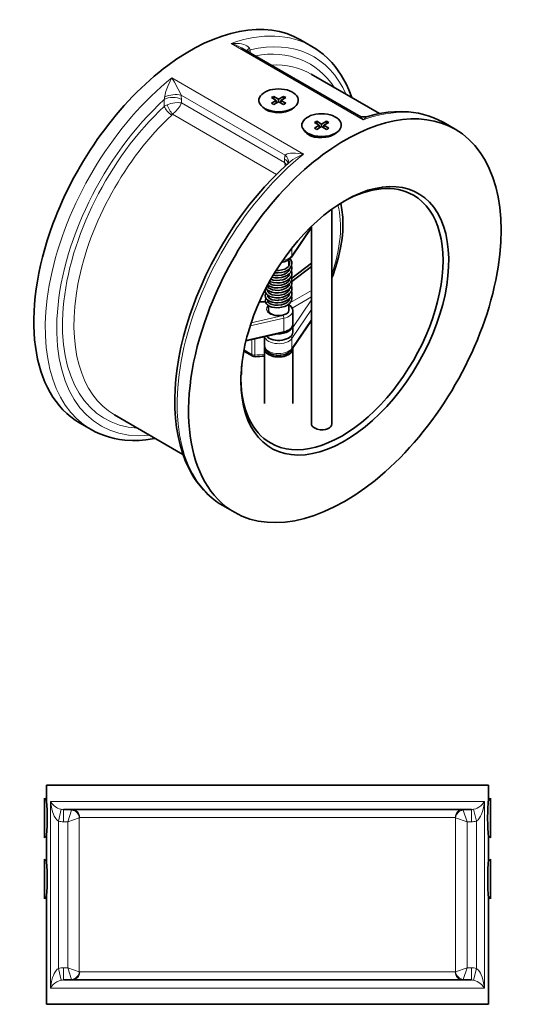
# Model space of a CAD drawing. Extents: x 123 to 988, y 25 to 825.
# Tile 4 of 4: x 743 to 988, y 340 to 825. Entities that reach past the tile are written whole.
import ezdxf

# ---------------------------------------------------------------- set-up
doc = ezdxf.new("R2010")
doc.units = 0

msp = doc.modelspace()

# ---------------------------------------------------------------- linework, layer by layer
at = {"color": 7, "lineweight": 13}
for p, q in [((847.645753, 813.085816), (912.699585, 775.526978)), ((883.337769, 758.574952), (818.283935, 796.13379)), ((874.175781, 758.014526), (822.866577, 787.63794)), ((873.977051, 754.419678), (823.065307, 783.813476)), ((869.963257, 748.57837), (818.705567, 778.171998)), ((758.487305, 347.5), (758.487305, 439.5)), ((758.487305, 439.5), (813.234253, 439.5)), ((813.234253, 439.5), (972.496093, 439.5)), ((972.496093, 347.5), (972.496093, 439.5)), ((762.414063, 357.218872), (762.414063, 429.781128)), ((766.957397, 357.5), (766.957397, 429.5)), ((772.697265, 355.58673), (772.697265, 431.41327)), ((772.869507, 431.5), (818.987427, 431.5)), ((818.987427, 431.5), (958.113891, 431.5)), ((958.286133, 431.41327), (958.286133, 355.58673)), ((964.026001, 429.5), (964.026001, 357.5)), ((968.569337, 357.218872), (968.569337, 429.781128)), ((772.869507, 355.5), (818.987427, 355.5)), ((818.987427, 355.5), (958.113891, 355.5)), ((758.487305, 347.5), (813.234253, 347.5)), ((813.234253, 347.5), (972.496093, 347.5))]:
    msp.add_line(p, q, dxfattribs=at)
at = {"color": 7, "lineweight": 35}
for p, q in [((852.913697, 810.834838), (910.353637, 777.671876)), ((897.220337, 625.539306), (897.220337, 731.414184)), ((887.220337, 625.539306), (887.220337, 722.981446)), ((756.491699, 447.5), (813.234253, 447.5)), ((813.234253, 447.5), (974.491699, 447.5)), ((764.868653, 435.5), (815.151977, 435.5)), ((815.151977, 435.5), (966.114747, 435.5)), ((756.491699, 392.299988), (756.491699, 339.5)), ((974.491699, 392.299988), (974.491699, 339.5)), ((764.868653, 351.5), (815.151977, 351.5)), ((815.151977, 351.5), (966.114747, 351.5)), ((756.491699, 339.5), (813.234253, 339.5)), ((813.234253, 339.5), (974.491699, 339.5))]:
    msp.add_line(p, q, dxfattribs=at)
at = {"color": 7, "lineweight": 35, "ltscale": 0.08165}
for p, q in [((887.463867, 811.638428), (881.807007, 814.904418)), ((958.174561, 770.813598), (952.517701, 774.07959)), ((878.007203, 674.864868), (878.007203, 681.39685)), ((778.465821, 622.84375), (772.808961, 626.109742)), ((849.176513, 582.01892), (843.519653, 585.284912))]:
    msp.add_line(p, q, dxfattribs=at)
at = {"color": 7, "lineweight": 13, "ltscale": 0.019275}
msp.add_line((857.006469, 810.013916), (857.006469, 808.471924), dxfattribs=at)
at = {"color": 7, "lineweight": 35, "ltscale": 0.486645}
msp.add_line((920.836547, 778.514282), (887.120849, 797.980102), dxfattribs=at)
at = {"color": 7, "lineweight": 35, "ltscale": 0.01633}
for p, q in [((867.446411, 786.3844), (868.577759, 787.037598)), ((868.577759, 787.037598), (868.577759, 785.731202)), ((873.386109, 787.037598), (874.517457, 786.3844)), ((873.386109, 787.037598), (873.386109, 785.731202)), ((867.446411, 783.608398), (868.577759, 782.9552)), ((869.850587, 784.996338), (869.850587, 783.689942)), ((870.981933, 785.649536), (870.981933, 784.34314)), ((872.113281, 784.996338), (872.113281, 783.689942)), ((873.386109, 782.9552), (874.517457, 783.608398)), ((888.659545, 774.136962), (889.790893, 774.790162)), ((889.790893, 774.790162), (889.790893, 773.483764)), ((891.063721, 772.748902), (891.063721, 771.442504)), ((892.195069, 773.4021), (892.195069, 772.095704)), ((893.326539, 772.748902), (893.326539, 771.442504)), ((894.599243, 774.790162), (895.730591, 774.136962)), ((894.599243, 774.790162), (894.599243, 773.483764))]:
    msp.add_line(p, q, dxfattribs=at)
at = {"color": 7, "lineweight": 35, "ltscale": 0.034701}
for p, q in [((867.446411, 786.3844), (869.850587, 784.996338)), ((868.577759, 787.037598), (870.981933, 785.649536)), ((870.981933, 785.649536), (873.386109, 787.037598)), ((872.113281, 784.996338), (874.517457, 786.3844)), ((867.446411, 783.608398), (869.850587, 784.996338)), ((868.577759, 782.9552), (870.981933, 784.34314)), ((870.981933, 784.34314), (873.386109, 782.9552)), ((872.113281, 784.996338), (874.517457, 783.608398)), ((888.659545, 774.136962), (891.063721, 772.748902)), ((888.659545, 771.36084), (891.063721, 772.748902)), ((889.790893, 774.790162), (892.195069, 773.4021)), ((889.790893, 770.707764), (892.195069, 772.095704)), ((892.195069, 773.4021), (894.599243, 774.790162)), ((892.195069, 772.095704), (894.599243, 770.707764))]:
    msp.add_line(p, q, dxfattribs=at)
at = {"color": 7, "lineweight": 13, "ltscale": 0.042676}
msp.add_line((814.580079, 785.519042), (814.580079, 782.10498), dxfattribs=at)
at = {"color": 7, "lineweight": 13, "ltscale": 0.02132}
msp.add_line((823.065307, 785.519042), (823.065307, 783.813476), dxfattribs=at)
at = {"color": 7, "lineweight": 35, "ltscale": 0.002041}
msp.add_line((869.850587, 783.853272), (869.991943, 783.771606), dxfattribs=at)
at = {"color": 7, "lineweight": 35, "ltscale": 0.002042}
for p, q in [((871.971801, 783.771606), (872.113281, 783.853272)), ((891.063721, 771.605834), (891.205201, 771.52417)), ((893.185059, 771.52417), (893.326539, 771.605834))]:
    msp.add_line(p, q, dxfattribs=at)
at = {"color": 7, "lineweight": 35, "ltscale": 0.037207}
msp.add_line((866.703857, 779.626586), (864.126099, 781.114868), dxfattribs=at)
at = {"color": 7, "lineweight": 35, "ltscale": 0.001228}
msp.add_line((866.530151, 779.68689), (866.467773, 779.762818), dxfattribs=at)
at = {"color": 7, "lineweight": 35, "ltscale": 0.032393}
msp.add_line((875.643799, 779.81897), (877.888061, 781.114746), dxfattribs=at)
at = {"color": 7, "lineweight": 35, "ltscale": 0.0347}
for q in [(895.730591, 774.136962), (895.730591, 771.36084)]:
    msp.add_line((893.326539, 772.748902), q, dxfattribs=at)
at = {"color": 7, "lineweight": 35, "ltscale": 0.045861}
msp.add_line((888.516601, 767.032958), (885.339233, 768.867432), dxfattribs=at)
at = {"color": 7, "lineweight": 35, "ltscale": 0.016329}
for p, q in [((888.659545, 771.36084), (889.790893, 770.707764)), ((894.599243, 770.707764), (895.730591, 771.36084))]:
    msp.add_line(p, q, dxfattribs=at)
at = {"color": 7, "lineweight": 35, "ltscale": 0.033237}
msp.add_line((896.798585, 767.537842), (899.101319, 768.86731), dxfattribs=at)
at = {"color": 7, "lineweight": 13, "ltscale": 0.021318}
msp.add_line((873.977051, 756.125122), (873.977051, 754.419678), dxfattribs=at)
at = {"color": 7, "lineweight": 35, "ltscale": 0.220107}
msp.add_line((887.220337, 722.351684), (877.314453, 707.793702), dxfattribs=at)
at = {"color": 7, "lineweight": 13, "ltscale": 0.215487}
for p, q in [((887.220337, 722.749024), (877.522461, 708.496582)), ((877.522461, 667.671752), (887.220337, 681.924194)), ((877.522461, 662.772706), (887.220337, 677.025146))]:
    msp.add_line(p, q, dxfattribs=at)
at = {"color": 7, "lineweight": 13, "ltscale": 0.046672}
msp.add_line((877.522461, 712.230346), (877.522461, 708.496582), dxfattribs=at)
at = {"color": 7, "lineweight": 35, "ltscale": 0.038}
msp.add_line((876.007203, 703.456176), (876.007203, 706.496216), dxfattribs=at)
at = {"color": 7, "lineweight": 35, "ltscale": 0.151288}
msp.add_line((877.606079, 697.405884), (887.220459, 704.757568), dxfattribs=at)
at = {"color": 7, "lineweight": 35, "ltscale": 0.00898}
msp.add_line((876.007203, 701.007324), (876.007203, 701.725708), dxfattribs=at)
at = {"color": 7, "lineweight": 35, "ltscale": 0.008981}
for p, q in [((876.007203, 698.558106), (876.007203, 699.276612)), ((876.007203, 686.310302), (876.007203, 687.028808))]:
    msp.add_line(p, q, dxfattribs=at)
at = {"color": 7, "lineweight": 35, "ltscale": 0.153471}
msp.add_line((877.467285, 695.789062), (887.220337, 703.246948), dxfattribs=at)
at = {"color": 7, "lineweight": 35, "ltscale": 0.008951}
msp.add_line((876.007203, 696.109986), (876.007203, 696.82605), dxfattribs=at)
at = {"color": 7, "lineweight": 35, "ltscale": 0.008963}
msp.add_line((876.007203, 693.659302), (876.007203, 694.376342), dxfattribs=at)
at = {"color": 7, "lineweight": 35, "ltscale": 0.000511}
msp.add_line((865.607299, 693.674438), (865.607055, 693.633544), dxfattribs=at)
at = {"color": 7, "lineweight": 35, "ltscale": 0.01152}
for p, q in [((866.007203, 692.763428), (866.007203, 693.685058)), ((866.007203, 687.86499), (866.007203, 688.786622))]:
    msp.add_line(p, q, dxfattribs=at)
at = {"color": 7, "lineweight": 35, "ltscale": 0.011516}
msp.add_line((866.007203, 690.314942), (866.007203, 691.236206), dxfattribs=at)
at = {"color": 7, "lineweight": 35, "ltscale": 0.008965}
msp.add_line((876.007203, 691.209838), (876.007203, 691.927002), dxfattribs=at)
at = {"color": 7, "lineweight": 35, "ltscale": 0.008992}
msp.add_line((876.007203, 688.760132), (876.007203, 689.479492), dxfattribs=at)
at = {"color": 7, "lineweight": 13, "ltscale": 0.149734}
msp.add_line((887.220337, 691.410766), (876.846435, 685.421386), dxfattribs=at)
at = {"color": 7, "lineweight": 13, "ltscale": 0.039131}
msp.add_line((861.415161, 685.526978), (864.545289, 685.576538), dxfattribs=at)
at = {"color": 7, "lineweight": 35, "ltscale": 0.037514}
msp.add_line((861.497193, 685.711914), (864.497925, 685.7594), dxfattribs=at)
at = {"color": 7, "lineweight": 35, "ltscale": 0.003183}
msp.add_line((865.752563, 685.779296), (866.007203, 685.783326), dxfattribs=at)
at = {"color": 7, "lineweight": 13, "ltscale": 0.00184}
msp.add_line((865.859985, 685.59729), (866.007203, 685.599732), dxfattribs=at)
at = {"color": 7, "lineweight": 35, "ltscale": 0.011508}
msp.add_line((866.007203, 685.415284), (866.007203, 686.335938), dxfattribs=at)
at = {"color": 7, "lineweight": 35, "ltscale": 0.039745}
msp.add_line((876.007203, 681.398438), (876.007203, 684.578002), dxfattribs=at)
at = {"color": 7, "lineweight": 13, "ltscale": 0.136964}
msp.add_line((887.220337, 688.144776), (877.731201, 682.66626), dxfattribs=at)
at = {"color": 7, "lineweight": 13, "ltscale": 0.204716}
msp.add_line((878.007203, 673.175048), (887.220337, 686.715088), dxfattribs=at)
at = {"color": 7, "lineweight": 35, "ltscale": 0.031125}
msp.add_line((866.007203, 681.39685), (866.007203, 683.88684), dxfattribs=at)
at = {"color": 7, "lineweight": 13, "ltscale": 0.212664}
msp.add_line((873.566773, 677.635254), (856.975097, 673.87207), dxfattribs=at)
at = {"color": 7, "lineweight": 13, "ltscale": 0.201453}
msp.add_line((873.201049, 678.989136), (857.484009, 675.424316), dxfattribs=at)
at = {"color": 7, "lineweight": 13, "ltscale": 0.08165}
msp.add_line((873.566773, 671.103272), (873.566773, 677.635254), dxfattribs=at)
at = {"color": 7, "lineweight": 35, "ltscale": 0.220108}
msp.add_line((877.314453, 662.069824), (887.220337, 676.62793), dxfattribs=at)
at = {"color": 7, "lineweight": 35, "ltscale": 0.237457}
msp.add_line((873.422241, 670.665528), (854.896241, 666.4635), dxfattribs=at)
at = {"color": 7, "lineweight": 13, "ltscale": 0.237971}
msp.add_line((873.566773, 671.103272), (855.000611, 666.892334), dxfattribs=at)
at = {"color": 7, "lineweight": 35, "ltscale": 0.040825}
msp.add_line((878.007203, 670.78247), (878.007203, 674.048462), dxfattribs=at)
at = {"color": 7, "lineweight": 13, "ltscale": 0.090793}
msp.add_line((857.834839, 667.130004), (857.834839, 659.866578), dxfattribs=at)
at = {"color": 7, "lineweight": 13, "ltscale": 0.09903}
msp.add_line((859.249145, 667.450806), (859.249145, 659.528442), dxfattribs=at)
at = {"color": 7, "lineweight": 35, "ltscale": 0.053497}
msp.add_line((864.007203, 664.250244), (864.007203, 668.53003), dxfattribs=at)
at = {"color": 7, "lineweight": 13, "ltscale": 0.061238}
msp.add_line((877.522461, 662.772706), (877.522461, 667.671752), dxfattribs=at)
at = {"color": 7, "lineweight": 35, "ltscale": 0.063712}
msp.add_line((853.835083, 661.499512), (858.249145, 658.95105), dxfattribs=at)
at = {"color": 7, "lineweight": 13, "ltscale": 0.056065}
msp.add_line((853.950561, 662.109252), (857.834839, 659.866578), dxfattribs=at)
at = {"color": 7, "lineweight": 35, "ltscale": 0.336804}
for p, q in [((864.007203, 662.617432), (864.007203, 635.673096)), ((878.007203, 662.617432), (878.007203, 635.673096))]:
    msp.add_line(p, q, dxfattribs=at)
at = {"color": 7, "lineweight": 35, "ltscale": 0.029333}
msp.add_line((852.763795, 653.959716), (852.763795, 651.613038), dxfattribs=at)
at = {"color": 7, "lineweight": 35, "ltscale": 0.010921}
msp.add_line((852.763795, 651.613038), (852.763795, 650.73938), dxfattribs=at)
at = {"color": 7, "lineweight": 35, "ltscale": 0.486579}
msp.add_line((823.833741, 610.506958), (790.122559, 629.970092), dxfattribs=at)
at = {"color": 7, "lineweight": 35, "ltscale": 0.09}
for p, q in [((756.491699, 447.5), (756.491699, 440.299988)), ((974.491699, 447.5), (974.491699, 440.299988))]:
    msp.add_line(p, q, dxfattribs=at)
at = {"color": 7, "lineweight": 35, "ltscale": 0.228439}
for p, q in [((755.494995, 441.033326), (755.494995, 422.758178)), ((975.488403, 421.56665), (975.488403, 439.841796)), ((755.494995, 411.033326), (755.494995, 392.758178)), ((975.488403, 391.56665), (975.488403, 409.841796))]:
    msp.add_line(p, q, dxfattribs=at)
at = {"color": 7, "lineweight": 35, "ltscale": 0.018033}
for p, q in [((756.515137, 440.013244), (755.494995, 441.033326)), ((974.468261, 440.013244), (975.488403, 441.033326))]:
    msp.add_line(p, q, dxfattribs=at)
at = {"color": 7, "lineweight": 35, "ltscale": 0.014894}
for p, q in [((975.488403, 439.841796), (975.488403, 441.033326)), ((755.494995, 422.758178), (755.494995, 421.56665)), ((975.488403, 409.841796), (975.488403, 411.033326)), ((755.494995, 392.758178), (755.494995, 391.56665))]:
    msp.add_line(p, q, dxfattribs=at)
at = {"color": 7, "lineweight": 13, "ltscale": 0.074837}
for p, q in [((763.770507, 435.612426), (762.414063, 429.781128)), ((967.212891, 435.612426), (968.569337, 429.781128))]:
    msp.add_line(p, q, dxfattribs=at)
at = {"color": 7, "lineweight": 13, "ltscale": 0.075}
for p, q in [((764.868653, 435.5), (764.868653, 429.5)), ((966.114747, 435.5), (966.114747, 429.5)), ((764.868653, 351.5), (764.868653, 357.5)), ((966.114747, 351.5), (966.114747, 357.5))]:
    msp.add_line(p, q, dxfattribs=at)
at = {"color": 7, "lineweight": 13, "ltscale": 0.07563}
for p, q in [((766.957397, 429.5), (768.870727, 435.239868)), ((964.026001, 429.5), (962.112671, 435.239868)), ((766.957397, 357.5), (768.870727, 351.760132)), ((964.026001, 357.5), (962.112671, 351.760132))]:
    msp.add_line(p, q, dxfattribs=at)
at = {"color": 7, "lineweight": 13, "ltscale": 0.026109}
for p, q in [((766.957397, 429.5), (764.868653, 429.5)), ((966.114747, 429.5), (964.026001, 429.5)), ((766.957397, 357.5), (764.868653, 357.5)), ((966.114747, 357.5), (964.026001, 357.5))]:
    msp.add_line(p, q, dxfattribs=at)
at = {"color": 7, "lineweight": 13, "ltscale": 0.075629}
for p, q in [((766.957397, 429.5), (772.697265, 431.41327)), ((964.026001, 429.5), (958.286133, 431.41327)), ((766.957397, 357.5), (772.697265, 355.58673)), ((964.026001, 357.5), (958.286133, 355.58673))]:
    msp.add_line(p, q, dxfattribs=at)
at = {"color": 7, "lineweight": 35, "ltscale": 0.018034}
for p, q in [((756.515137, 422.586792), (755.494995, 421.56665)), ((974.468261, 422.586792), (975.488403, 421.56665))]:
    msp.add_line(p, q, dxfattribs=at)
at = {"color": 7, "lineweight": 35, "ltscale": 0.15}
for p, q in [((756.491699, 422.299988), (756.491699, 410.299988)), ((974.491699, 422.299988), (974.491699, 410.299988))]:
    msp.add_line(p, q, dxfattribs=at)
at = {"color": 7, "lineweight": 35, "ltscale": 0.018004}
for p, q in [((756.513427, 410.014892), (755.494995, 411.033326)), ((974.469971, 410.014892), (975.488403, 411.033326)), ((756.513427, 392.585084), (755.494995, 391.56665)), ((974.469971, 392.585084), (975.488403, 391.56665))]:
    msp.add_line(p, q, dxfattribs=at)
at = {"color": 7, "lineweight": 13, "ltscale": 0.074838}
for p, q in [((763.770507, 351.387512), (762.414063, 357.218872)), ((967.212891, 351.387512), (968.569337, 357.218872))]:
    msp.add_line(p, q, dxfattribs=at)
at = {"color": 7, "lineweight": 13}
for points in [[(856.647827, 810.795288), (856.390625, 811.168946), (856.066895, 811.487426), (855.301635, 811.997314), (854.591553, 812.32483), (853.846801, 812.58252), (852.766967, 812.850098), (851.650025, 813.028564), (850.164917, 813.145386), (848.656251, 813.145752), (847.645753, 813.085816)], [(818.283935, 796.13379), (817.446045, 794.552124), (816.443603, 792.338624), (815.554565, 789.929932), (815.239013, 788.881714), (814.968995, 787.788086), (814.779663, 786.622802)], [(818.283935, 796.13379), (819.625733, 793.958984), (821.485473, 790.592896), (822.418579, 788.685792), (822.866577, 787.63794)], [(823.065307, 783.813476), (822.333741, 783.912354), (821.530151, 783.945922), (819.787841, 783.829102), (817.859741, 783.45813), (815.999755, 782.858642)], [(823.065307, 783.813476), (822.785157, 783.130494), (822.412353, 782.417846), (821.440063, 780.967408), (820.154785, 779.483032), (818.705567, 778.171998)], [(912.699585, 775.526978), (912.241943, 776.060914), (911.315307, 776.974854), (910.353637, 777.671876)], [(912.699585, 775.526978), (913.794067, 776.4823), (914.391601, 776.865478), (914.964721, 777.108154)], [(874.175781, 758.014526), (874.450683, 758.28357), (874.681153, 758.426636), (875.207519, 758.646484), (876.042969, 758.851806), (876.935303, 758.97107), (877.866333, 759.027588), (879.346435, 759.018432), (880.859741, 758.914062), (883.337769, 758.574952)], [(876.035523, 754.291138), (877.030639, 755.103638), (878.080445, 755.846314), (879.905883, 756.951172), (881.798951, 757.910888), (883.337769, 758.574952)], [(865.954101, 685.476318), (865.792481, 685.588134), (865.551269, 685.613404), (865.270019, 685.5083), (865.032593, 685.263794), (864.946899, 684.940186)], [(762.414063, 429.781128), (761.964721, 430.101624), (761.567505, 430.484314), (761.105591, 431.052186), (760.352051, 432.299988), (759.900879, 433.284668), (759.523315, 434.297364), (759.074585, 435.844482), (758.747559, 437.416626), (758.487305, 439.5)], [(763.770507, 435.612426), (762.798095, 435.892762), (761.957641, 436.25238), (760.963379, 436.822998), (760.141601, 437.438782), (759.149415, 438.453002), (758.487305, 439.5)], [(972.496093, 439.5), (972.270385, 439.078736), (971.645629, 438.227112), (970.798585, 437.402588), (969.702149, 436.622192), (969.010987, 436.245178), (968.222169, 435.90625), (967.212891, 435.612426)], [(972.496093, 439.5), (972.177491, 437.089172), (971.884399, 435.746948), (971.525147, 434.494324), (971.074829, 433.265748), (970.621949, 432.281678), (970.078003, 431.342164), (969.410401, 430.478394), (969.015869, 430.099182), (968.569337, 429.781128)], [(758.487305, 347.5), (758.595459, 348.555358), (758.959595, 350.664856), (759.530761, 352.72467), (759.908325, 353.733398), (760.361207, 354.718018), (760.905639, 355.658142), (761.333863, 356.245606), (761.830811, 356.779968), (762.414063, 357.218872)], [(968.569337, 357.218872), (969.018555, 356.898438), (969.415649, 356.515992), (970.087159, 355.64386), (970.544555, 354.8667), (970.935547, 354.059692), (971.398193, 352.883362), (971.773681, 351.674072), (972.139527, 350.10968), (972.496093, 347.5)], [(758.487305, 347.5), (759.000367, 348.352416), (759.729003, 349.185974), (760.687623, 349.986878), (761.624511, 350.574708), (762.761597, 351.093872), (763.770507, 351.387512)], [(967.212891, 351.387512), (968.184937, 351.1073), (969.025513, 350.747742), (970.303833, 349.98114), (971.293335, 349.147644), (971.997681, 348.332398), (972.496093, 347.5)]]:
    msp.add_lwpolyline(points, dxfattribs=at)
at = {"color": 7, "lineweight": 35}
for points in [[(907.149781, 786.416382), (905.636719, 790.319336), (904.495727, 792.805176), (903.249633, 795.193238), (901.899293, 797.479126), (900.445679, 799.659058), (898.889893, 801.728882), (897.234131, 803.683838), (895.480103, 805.519898), (892.944581, 807.81604), (891.185547, 809.197144), (889.359253, 810.470948), (887.466919, 811.636718)], [(877.369995, 780.600586), (875.964843, 779.935302), (874.403809, 779.447632), (872.752807, 779.142212), (871.066407, 779.02124), (869.387085, 779.087158), (867.759033, 779.34375), (866.229859, 779.794068), (864.853027, 780.438232)], [(952.520753, 774.07788), (949.419067, 775.688232), (947.166381, 776.649048), (944.848755, 777.473022), (942.470825, 778.158936), (940.038087, 778.706176), (937.554443, 779.114868), (935.024659, 779.385498), (931.411621, 779.533326), (928.252319, 779.447022), (925.047485, 779.166138), (921.827393, 778.697144), (918.411255, 778.003906), (914.964721, 777.108154)], [(883.695679, 770.132934), (884.250977, 769.351196), (884.984619, 768.654418), (885.866089, 768.056396)], [(887.094361, 767.472412), (888.759765, 766.977784), (890.541749, 766.71875), (892.376343, 766.687134), (894.205689, 766.873292), (895.408813, 767.117432), (896.566407, 767.454224), (897.636719, 767.872192), (898.584229, 768.353638)], [(882.849975, 758.375), (882.839111, 758.40857), (882.828979, 758.431274), (882.831543, 758.451416), (882.846069, 758.467408), (882.880005, 758.486816), (882.955445, 758.502808), (883.337769, 758.574952)], [(876.035523, 754.291138), (871.932129, 750.500976), (867.965821, 746.554078), (864.116821, 742.440918), (860.366943, 738.14563), (856.727051, 733.681152), (853.207153, 729.06018), (849.817261, 724.296386), (846.567017, 719.403442), (843.465821, 714.39563), (840.522339, 709.287354), (837.745361, 704.093262), (835.142945, 698.828614), (832.722413, 693.5083), (830.491089, 688.147706), (829.111939, 684.559204)], [(897.714355, 698.509522), (899.303223, 703.17102), (900.602417, 707.824952), (901.601075, 712.439332), (902.287719, 716.968506), (902.610961, 720.541504), (902.725587, 724.03064), (902.629151, 727.413208), (902.265991, 731.083374), (901.670777, 734.409668)], [(877.604493, 704.587036), (877.441529, 703.67041), (876.991821, 702.771728), (876.245605, 701.927734), (875.191529, 701.172486), (873.955689, 700.598266), (872.412597, 700.170288), (870.630005, 699.975464), (869.033081, 700.050416)], [(876.406617, 704.61975), (876.244385, 703.890502), (875.832153, 703.222412), (875.084961, 702.530884), (874.019775, 701.920166), (872.636841, 701.447998), (871.116211, 701.203248), (869.737183, 701.19043)], [(872.337769, 705.171386), (873.787597, 705.467774), (875.138795, 705.985352), (876.178101, 706.620118), (876.931763, 707.30664), (877.314453, 707.793702)], [(876.007203, 705.88379), (876.340699, 705.168824), (876.406617, 704.61975)], [(876.643921, 707.012084), (877.230225, 706.166992), (877.539673, 705.304078), (877.604493, 704.587036)], [(877.606079, 702.135132), (877.424927, 701.169556), (876.983887, 700.309936), (876.281373, 699.51062), (875.228881, 698.744628), (873.985717, 698.159546), (872.493653, 697.736206), (870.830933, 697.532714), (869.077027, 697.595458), (867.723633, 697.858642)], [(876.401733, 702.07483), (876.208985, 701.361816), (875.736085, 700.66211), (874.985107, 700.01062), (873.861817, 699.401734), (872.471923, 698.959716), (870.798951, 698.733886), (869.147095, 698.796876), (868.359985, 698.935914)], [(876.401489, 699.624634), (876.218873, 698.934204), (875.768677, 698.249512), (875.005737, 697.575928), (874.448365, 697.233398), (874.314453, 697.159912)], [(877.606079, 699.690918), (877.467529, 698.849488), (877.054199, 697.966064), (876.371461, 697.144654), (875.414429, 696.406494), (874.861329, 696.093628)], [(877.606079, 694.79187), (877.434937, 693.849976), (877.026855, 693.025024), (876.350953, 692.226196), (875.389527, 691.492066), (874.130493, 690.86621), (872.639649, 690.41858), (870.975587, 690.192504), (869.195313, 690.23413), (867.692017, 690.519288), (866.497681, 690.967042), (865.559571, 691.549682), (864.884887, 692.246582), (864.745971, 692.45935)], [(876.401367, 694.724), (876.223145, 694.044922), (875.749267, 693.328492), (874.968139, 692.650878), (873.941407, 692.08789), (872.601319, 691.64148), (871.046143, 691.399902), (869.375123, 691.421876), (867.976685, 691.685668), (866.958007, 692.077392), (866.227905, 692.551758), (865.792359, 693.044434), (865.618043, 693.50061), (865.607055, 693.63379)], [(866.146729, 695.073852), (866.860717, 694.578002), (867.896729, 694.158692), (868.476075, 694.011108)], [(874.861329, 696.093628), (873.426147, 695.520996), (871.767211, 695.166382), (870.063843, 695.07605), (868.415283, 695.248902), (867.073609, 695.619506), (866.565795, 695.833374)], [(874.314697, 697.163208), (873.061279, 696.665284), (871.541871, 696.347656), (869.810059, 696.286866), (868.324219, 696.494506), (867.158691, 696.880616)], [(877.606323, 697.241822), (877.429931, 696.283448), (876.969117, 695.388306), (876.202271, 694.539794), (875.192871, 693.824096), (873.908447, 693.232178), (872.366089, 692.812988), (870.581421, 692.626098), (868.830079, 692.729858), (868.226197, 692.837524)], [(876.401489, 697.174194), (876.148071, 696.341918), (875.638671, 695.659424), (874.829345, 695.008178), (873.678833, 694.428466), (872.221679, 694.007324), (870.550171, 693.825684), (868.896607, 693.93335), (868.475219, 694.00647)], [(876.587891, 690.016358), (875.760743, 689.290772), (874.617187, 688.626342), (873.148071, 688.093262), (871.412963, 687.777466), (869.608643, 687.748536), (867.973877, 687.996094), (866.717163, 688.416016), (865.693725, 688.997314), (865.025635, 689.614258), (864.579345, 690.341064), (864.408081, 691.133178), (864.407959, 691.256592)], [(865.558837, 693.998536), (866.499145, 693.415406), (867.762939, 692.949096), (868.226197, 692.837524)], [(875.704711, 690.830322), (874.909301, 690.1615), (873.861573, 689.60376), (872.573365, 689.185058), (870.950317, 688.943848), (869.288331, 688.981568), (867.873413, 689.266724), (866.891601, 689.662842), (866.168823, 690.155274), (865.760987, 690.649414), (865.607545, 691.168334), (865.607421, 691.224244)], [(876.401367, 689.825806), (876.218751, 689.13623), (875.770629, 688.453492), (875.039185, 687.800904), (873.985839, 687.208008), (872.574097, 686.73584), (871.011963, 686.498292), (870.576661, 686.4729)], [(877.605957, 689.898682), (877.452637, 689.004638), (877.011109, 688.102662), (876.322387, 687.300904), (875.285157, 686.530396), (873.930175, 685.891968), (872.387329, 685.468506), (870.605713, 685.277954)], [(876.401245, 692.273194), (876.200195, 691.546142), (875.706055, 690.831542)], [(877.606445, 692.344726), (877.450805, 691.446412), (877.021851, 690.56726), (876.587891, 690.016358)], [(843.516601, 585.286622), (841.661865, 586.427856), (839.870239, 587.67273), (838.145753, 589.018554), (835.594483, 591.314086), (833.870117, 593.105958), (832.239869, 595.012084), (830.705567, 597.02893), (829.256959, 599.171142), (827.897949, 601.437012), (826.642457, 603.804932), (824.955079, 607.538818), (823.550171, 611.340332), (822.366821, 615.32251), (821.400391, 619.498658), (820.651245, 623.885742), (820.131591, 628.423828), (819.840943, 633.100098), (819.778199, 637.9021), (819.942017, 642.817138), (820.330811, 647.831542), (820.942261, 652.93225), (821.774047, 658.105346), (822.822877, 663.336792), (824.085327, 668.612426), (825.557495, 673.917846), (827.234619, 679.238282), (829.111939, 684.559204)], [(864.407959, 688.805298), (864.532349, 688.015748), (864.918701, 687.299072), (865.610473, 686.609376), (866.555787, 686.039306), (867.819459, 685.585084), (869.416993, 685.313354), (870.605713, 685.277954)], [(864.454711, 686.096558), (864.531251, 686.768188), (864.820069, 687.437866)], [(864.454711, 686.096558), (864.634643, 685.336304), (865.040405, 684.69751)], [(877.605469, 687.437378), (877.428833, 686.48413), (877.022705, 685.670654), (876.343139, 684.87085), (875.406617, 684.15503), (874.115235, 683.512452), (872.508789, 683.042724), (870.817383, 682.83545), (869.061401, 682.900268), (867.581421, 683.202026), (866.414795, 683.659058), (865.519043, 684.232666), (865.040405, 684.69751)], [(865.607545, 688.773926), (865.736573, 688.245118), (866.141723, 687.730102), (866.837403, 687.242432), (867.882447, 686.814942), (869.301391, 686.530762), (870.576539, 686.477784)], [(865.652833, 686.15271), (865.800659, 685.689942), (865.954101, 685.476318)], [(876.401611, 687.375976), (876.199341, 686.643798), (875.712403, 685.938598), (874.959229, 685.295898), (873.912231, 684.726318), (872.492553, 684.267212), (870.851807, 684.039428), (869.195923, 684.093994), (867.856323, 684.373292), (866.861939, 684.779418), (865.954101, 685.476318)], [(878.007203, 681.39685), (877.855713, 682.343628), (877.445557, 683.185668), (876.784179, 683.957642), (876.007203, 684.555786)], [(867.264527, 679.813476), (866.530639, 680.35962), (866.129273, 680.899048), (866.007203, 681.39685)], [(876.007203, 681.39685), (875.885131, 680.899048), (875.520875, 680.396972), (874.866455, 679.883056), (873.943725, 679.435424), (872.641967, 679.078736), (871.007203, 678.93274), (869.372315, 679.078736), (868.070557, 679.435546), (867.264527, 679.813476)], [(878.007203, 674.864868), (877.858765, 673.927612), (877.465821, 673.106934), (876.807373, 672.325806), (875.876465, 671.62439), (874.671509, 671.040528), (873.422241, 670.665528)], [(870.004151, 659.411132), (868.524415, 659.663818), (867.150025, 660.133056), (866.081055, 660.721436), (865.151489, 661.507812), (864.530639, 662.339478), (864.166871, 663.176392), (864.011475, 664.07251), (864.007203, 664.250244)], [(872.009155, 659.411132), (873.591797, 659.690064), (874.957763, 660.175292), (876.016723, 660.77893), (876.932251, 661.583374), (877.314453, 662.069824)], [(778.462769, 622.845458), (780.513795, 621.741456), (782.785035, 620.694092), (785.126587, 619.789184), (787.533447, 619.028198), (790.000489, 618.411988), (792.521851, 617.940796), (795.093261, 617.614502), (798.934205, 617.396484), (802.155395, 617.446166), (805.425903, 617.69983), (808.719361, 618.151856), (810.148559, 618.408204)], [(887.220337, 625.539306), (887.260743, 625.191406), (887.380493, 624.849976), (887.619629, 624.461182), (887.954223, 624.098266), (888.684815, 623.570556)], [(888.684815, 623.570556), (889.298095, 623.265748), (889.974365, 623.018432), (891.447753, 622.709472), (892.978881, 622.664184), (894.103393, 622.814576), (895.144287, 623.128906), (896.039551, 623.604736), (896.673585, 624.16809), (897.079957, 624.826904), (897.220337, 625.539306)]]:
    msp.add_lwpolyline(points, dxfattribs=at)
at = {"color": 7, "lineweight": 13}
for centre, radius, start, end in [((849.876587, 807.210084), 7.661524, 21.467131, 27.900066), ((807.969849, 787.284058), 6.841832, 345.049952, 354.453252), ((811.088867, 785.458496), 11.977148, 0.289756, 10.484191), ((818.557617, 776.315796), 7.02446, 111.352847, 124.491727), ((819.878663, 776.083984), 2.394884, 119.328118, 132.89428), ((882.505493, 756.18982), 8.527972, 167.643906, 180.434436), ((869.380493, 749.602294), 6.658166, 33.664401, 46.343523), ((866.178345, 752.517944), 8.027516, 0.847367, 13.704052), ((865.351807, 684.956176), 0.405012, 182.261129, 219.705128), ((867.009399, 686.20996), 1.357842, 165.602089, 182.419549), ((850.894775, 796.342408), 137.068838, 273.494343, 275.489489), ((764.864135, 440.878784), 5.378734, 258.268731, 270.048266), ((966.119263, 440.878784), 5.378734, 269.951735, 281.731264), ((764.866089, 440.33606), 10.836014, 256.921278, 270.013275), ((772.885621, 431.25824), 0.24303, 93.81997, 140.53897), ((958.097901, 431.258056), 0.243158, 39.514174, 86.210019), ((966.117309, 440.33612), 10.836074, 269.986603, 283.078533), ((764.866089, 346.66394), 10.836022, 89.986718, 103.078708), ((772.885499, 355.741944), 0.243158, 219.514183, 266.209987), ((958.097779, 355.74176), 0.24303, 273.819972, 320.538975), ((966.117309, 346.66394), 10.83604, 76.921297, 90.013267), ((764.864135, 346.121216), 5.378732, 89.951734, 101.731269), ((966.119263, 346.121216), 5.378734, 78.268736, 90.048265)]:
    msp.add_arc(centre, radius, start, end, dxfattribs=at)
at = {"color": 7, "lineweight": 35}
for centre, radius, start, end in [((868.109253, 786.224366), 6.638324, 223.403921, 240.630532), ((874.239991, 786.23706), 6.44537, 299.043997, 317.182384), ((913.322753, 782.816894), 5.940198, 240.011144, 286.046366), ((890.273559, 775.750244), 8.867072, 240.1934, 248.990008), ((874.206055, 754.583496), 1.615832, 338.986698, 347.416659), ((872.612305, 700.91504), 5.439276, 45.829169, 51.360366), ((874.882081, 702.387818), 2.69244, 13.488137, 23.154071), ((874.424927, 699.761718), 3.182372, 358.72437, 22.835476), ((874.491699, 702.218506), 3.115572, 358.465475, 14.892855), ((874.429077, 694.863038), 3.17819, 358.717209, 22.822), ((874.427857, 697.311646), 3.179614, 358.741297, 22.822929), ((811.079711, 730.705444), 92.423654, 338.753136, 339.613528), ((866.756347, 691.169068), 2.35089, 147.740147, 177.865994), ((866.755737, 688.720704), 2.350138, 147.793901, 177.938026), ((866.629395, 691.19336), 1.022544, 163.664706, 178.269836), ((866.627075, 693.644166), 1.020188, 163.714935, 178.296925), ((868.495605, 687.119874), 4.745782, 121.626121, 126.878154), ((868.498047, 689.566772), 4.74885, 121.656201, 126.869166), ((874.424561, 692.411988), 3.182992, 358.788272, 22.877731), ((874.422607, 689.963012), 3.184384, 358.841607, 22.818035), ((866.627929, 688.744506), 1.02087, 163.597579, 178.352427), ((866.615967, 686.181518), 0.963986, 158.784932, 181.717391), ((871.438477, 682.26416), 8.462638, 129.925047, 133.114554), ((874.427125, 687.513306), 3.17966, 358.631493, 22.787328), ((859.249145, 660.683106), 2, 239.999628, 273.497205), ((850.891479, 797.543824), 139.115704, 273.494541, 275.409808), ((850.758057, 650.739868), 2.005662, 328.561718, 359.984777), ((647.623901, 431.304382), 109.238858, 359.997695, 4.723544), ((1083.354003, 431.304566), 109.233384, 175.276314, 180.002413), ((647.628419, 431.295472), 109.234342, 355.276622, 0.002387), ((1083.360351, 431.295654), 109.23974, 179.99771, 184.723522), ((639.958863, 401.285034), 116.880966, 0.007328, 4.422201), ((1091.006225, 401.285644), 116.862694, 175.57601, 179.992943), ((639.957763, 401.315002), 116.882022, 355.577858, 359.992655), ((1091.007569, 401.314454), 116.864006, 180.007071, 184.423949)]:
    msp.add_arc(centre, radius, start, end, dxfattribs=at)
for centre, major_axis, ratio, start_param, end_param in [((827.307983, 720.50708), (54.5, 94.396729), 0.57735, 0.0000183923, 1.8561944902), ((871.007203, 785.089234), (9.733398, 0), 0.57735, 5.4975548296, 10.2103778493), ((903.675537, 676.41626), (54.5, 94.396729), 0.57735, 0.0000183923, 1.8561944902), ((871.007203, 785.089234), (9.733398, 0), 0.57735, 3.9271925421, 5.4975548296), ((892.220337, 772.841796), (9.733398, 0), 0.57735, 5.4975548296, 10.2103778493), ((903.675537, 676.41626), (54.5, 94.396729), 0.57735, 3.1416110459, 6.2832036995), ((892.220337, 772.841796), (9.733398, 0), 0.57735, 3.9271925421, 5.4975548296), ((892.275147, 771.349366), (8.925049, 0.644775), 0.524097, 5.4589273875, 5.7938976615), ((903.675537, 676.41626), (36.25, 62.786865), 0.57735, 2.3559927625, 7.0688157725), ((902.261353, 677.232788), (35.25, 61.05481), 0.57735, 0.0000183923, 0.7706171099), ((902.261353, 677.232788), (35.25, 61.05481), 0.57735, 3.1416110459, 6.2832036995), ((903.675537, 676.41626), (36.25, 62.786865), 0.57735, 0.7856304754, 1.8561944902), ((827.307983, 720.50708), (54.5, 94.396729), 0.57735, 1.8561944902, 3.1416110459), ((903.675537, 676.41626), (54.5, 94.396729), 0.57735, 1.8561944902, 3.1416110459), ((903.675537, 676.41626), (36.25, 62.786865), 0.57735, 1.8561944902, 2.3559927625), ((871.007203, 670.78247), (7, 0), 0.57735, 3.6695986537, 6.2831853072), ((871.007203, 674.048462), (7, 0), 0.57735, 4.6478973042, 6.2831853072), ((871.007203, 674.048462), (7, 0), 0.57735, 6.2831853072, 6.3779106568), ((871.007203, 662.617432), (-7, 0), 0.57735, 6.102474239, 6.2831853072), ((871.007203, 662.617432), (-7, 0), 0.57735, 6.2831853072, 9.4247779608), ((871.007203, 662.617432), (-7, 0), 0.57735, 3.1415926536, 3.2441863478), ((871.007203, 662.923096), (6.165039, 0), 0.57735, 4.5489746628, 4.8756302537), ((902.261353, 677.232788), (35.25, 61.05481), 0.57735, 2.3709111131, 3.1416110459)]:
    msp.add_ellipse(centre, major_axis=major_axis, ratio=ratio, start_param=start_param, end_param=end_param, dxfattribs=at)
at = {"color": 7, "lineweight": 13}
for centre, major_axis, ratio, start_param, end_param in [((832.964843, 717.241088), (54.5, 94.396729), 0.57735, 6.2831473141, 6.8769362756), ((846.798339, 809.087402), (10.209106, -3.294189), 0.379275, 1.0558349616, 1.6100924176), ((861.050293, 809.68335), (5.904663, 1.065552), 0.431529, 2.3311494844, 2.8260883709), ((835.793213, 715.608154), (52.5, 90.932617), 0.57735, 5.8903252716, 6.7788317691), ((861.249145, 807.564454), (6, 0), 0.57735, 2.3561944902, 2.6763819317), ((835.793213, 715.608154), (50.5, 87.468506), 0.57735, 6.000833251, 6.7312732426), ((838.621705, 713.975098), (48.5, 84.004517), 0.57735, 0.0000179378, 0.3526712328), ((832.964843, 717.241088), (54.5, 94.396729), 0.57735, 0.9770453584, 3.1415546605), ((818.822753, 783.06958), (-6, 0), 0.57735, 3.926990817, 5.4977871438), ((818.623901, 785.188476), (5.904663, 1.065552), 0.431529, 0.6945081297, 2.1994594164), ((835.793213, 715.608154), (52.5, 90.932617), 0.57735, 1.0751498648, 3.5344719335), ((835.793213, 715.608154), (50.5, 87.468506), 0.57735, 1.086978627, 3.423918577), ((817.408447, 780.471924), (2.734253, -2.919556), 0.379803, 3.8155941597, 5.3863899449), ((817.881713, 780.8208), (2, -3.464111), 0.20738, 3.9694587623, 5.455319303), ((838.621705, 713.975098), (48.5, 84.004517), 0.57735, 1.086978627, 3.1416105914), ((898.018677, 679.68225), (54.5, 94.396729), 0.57735, 0.0000183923, 0.5937509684), ((898.018677, 679.68225), (54.5, 94.396729), 0.57735, 0.9770453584, 3.1416110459), ((869.933227, 755.565064), (5.849976, -1.333618), 0.693145, 6.2831836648, 7.2121274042), ((869.734375, 753.67566), (6, 0), 0.57735, 0.0904963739, 0.7853981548), ((862.663331, 700.094726), (27.5, 47.631348), 0.57735, 5.021263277, 5.7614684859), ((871.007203, 709.974244), (7, 0), 0.57735, 4.9971778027, 5.908856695), ((875.661011, 708.918702), (-1.653564, 1.125122), 0.759957, 3.1416156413, 3.6188297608), ((871.007203, 682.213378), (6, 0), 0.57735, 2.6045122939, 5.0867175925), ((871.007203, 681.39685), (7, 0), 0.57735, 5.0867175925, 6.2831713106), ((873.201049, 678.172608), (-0.221191, 0.97522), 0.29855, 4.0626995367, 5.6334958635), ((871.007203, 674.864868), (7, 0), 0.57735, 5.0867175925, 6.2831713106), ((873.201049, 671.640748), (-0.221191, 0.97522), 0.29855, 3.1415807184, 4.0626995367), ((871.007203, 669.149414), (7, 0), 0.57735, 3.2910446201, 5.908856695), ((875.661011, 668.093872), (-1.653564, 1.125122), 0.759957, 3.6188296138, 4.303037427), ((871.007203, 664.250488), (7, 0), 0.57735, 3.1416362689, 5.908856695), ((875.661011, 663.194946), (1.653564, -1.125122), 0.759957, 0.0000229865, 0.4772369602), ((859.249145, 660.683106), (-1, -1.732056), 0.57735, 5.4977871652, 6.2831739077), ((859.249145, 660.683106), (-2, 0), 0.57735, 0.7853981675, 1.5707963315), ((859.249145, 660.683106), (0.121948, -1.996216), 0.043093, 5.3265520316, 6.2831936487), ((850.763795, 651.613038), (2, 0), 0.57735, 5.8043032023, 6.2831853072), ((768.870727, 431.41327), (2.828369, -2.82843), 0.918477, 0.8278653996, 2.3137259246), ((769.100463, 429.154358), (0.050903, -6.345642), 0.10084, 3.1407891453, 3.4281095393), ((769.050049, 431.5), (0, 4), 0.954868, 4.7123889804, 6.283184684), ((961.933349, 431.5), (0, 4), 0.954868, 0.0000005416, 1.5707963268), ((962.112671, 431.41327), (2.828369, 2.82843), 0.918477, 0.8278666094, 2.31372715), ((961.882935, 429.154542), (-0.050903, -6.345459), 0.100842, 2.8550714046, 3.1423961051), ((768.870727, 355.58673), (2.828369, 2.82843), 0.918477, 3.969459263, 5.4553198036), ((769.050049, 355.5), (0, 4), 0.954868, 3.1415931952, 4.7123889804), ((961.933349, 355.5), (0, 4), 0.954868, 1.5707963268, 3.1415920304), ((962.112671, 355.58673), (2.828369, -2.82843), 0.918477, 3.9694580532, 5.4553185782), ((769.100463, 357.845458), (-0.050903, -6.345459), 0.100842, 5.9966640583, 6.2839887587), ((961.882935, 357.845642), (0.050903, -6.345642), 0.10084, 6.2823817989, 6.5697021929)]:
    msp.add_ellipse(centre, major_axis=major_axis, ratio=ratio, start_param=start_param, end_param=end_param, dxfattribs=at)

doc.saveas('drawing.dxf')
